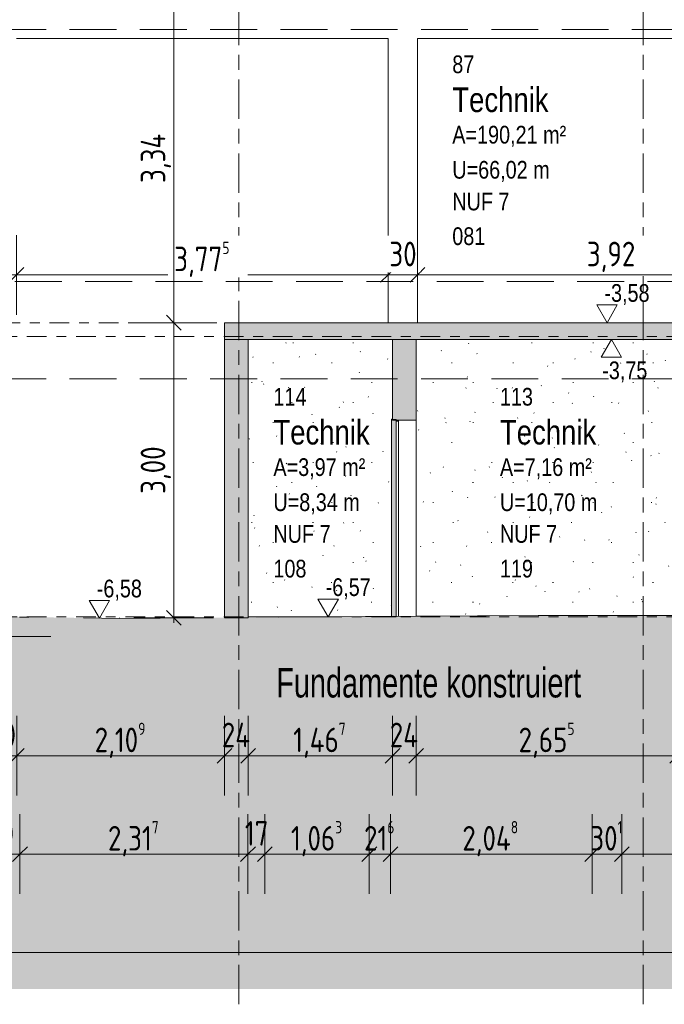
# Model space of a CAD drawing. Header units: metres. Extents: x -34 to 182, y -15 to 869.
# Tile 28 of 46: x 57.88 to 64.43, y -13.3 to -3.3. Entities that reach past the tile are written whole.
import ezdxf

# ---------------------------------------------------------------- set-up
doc = ezdxf.new("R2010")
doc.units = ezdxf.units.M
for name, pattern in [('_Ebene_', [0.4, 0.2, -0.1, 0, -0.1]), ('_Rasterlinie_', [0.75, 0.4, -0.1, 0.15, -0.1]), ('Abgebrochen', [0.714375, 0.47625, -0.238125])]:
    doc.linetypes.add(name, pattern=pattern)
for name, color, linetype, lineweight in [('A_Bem', 7, 'Continuous', 5), ('A_Bem-100', 7, 'Continuous', 5), ('A_Detailelemente', 7, 'Continuous', 9), ('A_Ebenen', 130, 'Continuous', 5), ('A_Geschossdecken', 7, 'Continuous', 5), ('A_Geschossdecken_Schraffur', 7, 'Continuous', 5), ('A_Hoehenkoten', 124, 'Continuous', 5), ('A_Notizen', 130, 'Continuous', 5), ('A_Raster', 128, 'Continuous', 5), ('A_Raum-Txt', 16, 'Continuous', 5), ('A_Skelettbau_Tragwerk Stahlbeton', 142, 'Continuous', 5), ('A_Tragwerksstützen', 7, 'Continuous', 5), ('A_Tuer', 128, 'Continuous', 5), ('A_Türen_Element', 128, 'Continuous', 5), ('A_Türen_Rahmen', 128, 'Continuous', 5), ('A_Wand', 244, 'Continuous', 5), ('A_Wand_Schraff', 1, 'Continuous', 5), ('A_Wände_Oberflächenschraffur', 244, 'Continuous', 5)]:
    doc.layers.add(name, color=color, linetype=linetype, lineweight=lineweight)
doc.styles.add('Arial', font='arial.ttf', dxfattribs={"width": 0.8, "height": 0.18})
doc.styles.add('Arial_1', font='arial.ttf', dxfattribs={"width": 0.7, "height": 0.3})
doc.styles.add('Arial_B', font='txt', dxfattribs={"width": 0.8, "height": 0.25})
doc.styles.add('ISOCPEUR_1', font='isocpeur.ttf', dxfattribs={"width": 0.8, "height": 0.25})
doc.dimstyles.new('BLB-Standard_2_5_Aussen', dxfattribs={"dimscale": 0.3048, "dimtxt": 0.248995, "dimasz": 0.492126, "dimexe": 1.32874, "dimexo": 0.0625, "dimgap": 0.032808, "dimtad": 1, "dimdec": 1, "dimlfac": 100, "dimrnd": 0.1, "dimdsep": 46, "dimtxsty": 'ISOCPEUR_1', "dimblk1": 'OBLIQUE', "dimblk2": 'OBLIQUE', "dimsah": 1, "dimcen": 0.09, "dimdle": 0.164042, "dimazin": 0, "dimtfac": 1, "dimtdec": 4, "dimtix": 1, "dimtmove": 0, "dimatfit": 3, "dimfxl": 1.32874, "dimfxlon": 1, "dimtvp": 1, "dimtolj": 1, "dimtzin": 0, "dimarcsym": 2})
doc.dimstyles.new('BLB-Standard_2_5_Aussen_1', dxfattribs={"dimscale": 0.3048, "dimtxt": 0.248995, "dimasz": 0.492126, "dimexe": 1.32874, "dimexo": 0.0625, "dimgap": 0.032808, "dimtad": 1, "dimrnd": 0.001, "dimzin": 0, "dimdsep": 46, "dimtxsty": 'ISOCPEUR_1', "dimblk1": 'OBLIQUE', "dimblk2": 'OBLIQUE', "dimsah": 1, "dimcen": 0.09, "dimdle": 0.164042, "dimazin": 0, "dimtfac": 1, "dimtdec": 4, "dimtix": 1, "dimtmove": 0, "dimatfit": 3, "dimfxl": 1.32874, "dimfxlon": 1, "dimtvp": 1, "dimtolj": 1, "dimtzin": 0, "dimarcsym": 2})
doc.dimstyles.new('BLB-Standard_2_5_Aussen_maskiert', dxfattribs={"dimscale": 0.3048, "dimtxt": 0.248995, "dimasz": 0.492126, "dimexe": 1.32874, "dimexo": 0.0625, "dimgap": 0.032808, "dimtad": 1, "dimrnd": 0.001, "dimzin": 0, "dimdsep": 46, "dimtxsty": 'ISOCPEUR_1', "dimblk1": 'OBLIQUE', "dimblk2": 'OBLIQUE', "dimsah": 1, "dimcen": 0.09, "dimdle": 0.164042, "dimazin": 0, "dimtfac": 1, "dimtdec": 4, "dimtix": 1, "dimtmove": 0, "dimatfit": 3, "dimfxl": 1.32874, "dimfxlon": 1, "dimtvp": 1, "dimtfill": 1, "dimtolj": 1, "dimtzin": 0, "dimarcsym": 2})
doc.dimstyles.new('BLB-Standard_2_5_Aussen_maskiert_1', dxfattribs={"dimscale": 0.3048, "dimtxt": 0.248995, "dimasz": 0.492126, "dimexe": 1.32874, "dimexo": 0.0625, "dimgap": 0.032808, "dimtad": 1, "dimdec": 1, "dimlfac": 100, "dimrnd": 0.1, "dimdsep": 46, "dimtxsty": 'ISOCPEUR_1', "dimblk1": 'OBLIQUE', "dimblk2": 'OBLIQUE', "dimsah": 1, "dimcen": 0.09, "dimdle": 0.164042, "dimazin": 0, "dimtfac": 1, "dimtdec": 4, "dimtix": 1, "dimtmove": 0, "dimatfit": 3, "dimfxl": 1.32874, "dimfxlon": 1, "dimtvp": 1, "dimtfill": 1, "dimtolj": 1, "dimtzin": 0, "dimarcsym": 2})

# ---------------------------------------------------------------- blocks, each defined once
blk = doc.blocks.new('TU DF 1 - Stahl-Eckzarge flächenbündig - DL - 940 x 1990-8580534-F')
at = {"layer": 'A_Tuer', "lineweight": 9}
h = blk.add_hatch(color=253, dxfattribs=at)
h.paths.add_polyline_path([(-9.902, -7.36), (-9.9, -7.357), (-9.892, -7.357), (-9.892, -7.355), (-9.902, -7.355)], flags=0)
h.paths.add_polyline_path([(-9.857, -7.375), (-9.832, -7.375), (-9.832, -7.365), (-9.842, -7.365), (-9.842, -7.367), (-9.834, -7.367), (-9.834, -7.373), (-9.855, -7.373), (-9.855, -7.358), (-9.9, -7.358), (-9.902, -7.36), (-9.857, -7.36)], flags=0)
blk.add_hatch(color=253, dxfattribs=at).paths.add_polyline_path([(-9.857, -9.365), (-9.857, -7.364), (-9.902, -7.364), (-9.902, -9.365)], flags=0)
at = {"layer": 'A_Türen_Element', "color": 250, "lineweight": 9}
for p, q in [((-9.902, -7.364), (-9.903, -7.364)), ((-9.903, -7.364), (-9.903, -9.36)), ((-9.892, -7.364), (-9.902, -7.364)), ((-9.902, -7.364), (-9.902, -9.365)), ((-9.857, -7.364), (-9.892, -7.364)), ((-9.857, -9.365), (-9.857, -7.364)), ((-9.902, -9.365), (-9.857, -9.365))]:
    blk.add_line(p, q, dxfattribs=at)
at = {"layer": 'A_Türen_Rahmen', "color": 250, "lineweight": 9}
for p, q in [((-9.902, -7.355), (-9.903, -7.355)), ((-9.903, -7.355), (-9.903, -7.36)), ((-9.903, -7.36), (-9.902, -7.36)), ((-9.903, -7.364), (-9.903, -7.36)), ((-9.892, -7.355), (-9.902, -7.355)), ((-9.902, -7.355), (-9.902, -7.36)), ((-9.902, -7.36), (-9.892, -7.36)), ((-9.9, -7.358), (-9.9, -7.357)), ((-9.9, -7.357), (-9.892, -7.357)), ((-9.892, -7.358), (-9.9, -7.358)), ((-9.892, -7.357), (-9.892, -7.355)), ((-9.855, -7.358), (-9.892, -7.358)), ((-9.892, -7.36), (-9.857, -7.36)), ((-9.857, -7.36), (-9.857, -7.375)), ((-9.857, -7.375), (-9.832, -7.375)), ((-9.855, -7.373), (-9.855, -7.358)), ((-9.834, -7.373), (-9.855, -7.373)), ((-9.843, -7.365), (-9.843, -7.367)), ((-9.843, -7.373), (-9.843, -7.367)), ((-9.843, -7.367), (-9.842, -7.367)), ((-9.832, -7.365), (-9.842, -7.365)), ((-9.842, -7.365), (-9.842, -7.367)), ((-9.842, -7.367), (-9.834, -7.367)), ((-9.835, -7.367), (-9.835, -7.373)), ((-9.834, -7.367), (-9.834, -7.373)), ((-9.833, -7.375), (-9.833, -9.36)), ((-9.832, -7.375), (-9.832, -7.365))]:
    blk.add_line(p, q, dxfattribs=at)
blk = doc.blocks.new('DIMBLOCK96-F')
at = {"layer": 'A_Bem-100'}
for p, q in [((42.936, -12.372), (42.936, -13.182)), ((42.936, -12.777), (42.936, -12.372)), ((94.786, -12.372), (94.786, -13.182)), ((94.786, -12.777), (94.786, -12.372)), ((42.936, -12.777), (94.786, -12.777))]:
    blk.add_line(p, q, dxfattribs=at)
at = {"layer": 'A_Bem-100', "lineweight": 9}
for p, q in [((42.936, -12.777), (43.011, -12.702)), ((94.786, -12.777), (94.861, -12.702)), ((42.936, -12.777), (42.861, -12.852)), ((94.786, -12.777), (94.711, -12.852))]:
    blk.add_line(p, q, dxfattribs=at)
at = {"layer": 'A_Bem-100', "color": 0, "insert": (68.572, -12.441), "char_height": 0.25, "width": 0.69316, "attachment_point": 1, "line_spacing_factor": 1.149209, "style": 'ISOCPEUR_1'}
blk.add_mtext('51,85', dxfattribs=at)
blk = doc.blocks.new('_Oblique')
at = {"color": 0, "linetype": 'ByBlock', "lineweight": -2}
blk.add_line((-0.5, -0.5), (0.5, 0.5), dxfattribs=at)
blk = doc.blocks.new('Höhenkoten - leer-6237472-F')
at = {"layer": 'A_Hoehenkoten'}
for p, q in [((-23.599, -6.765), (-23.806, -6.765)), ((-23.702, -6.945), (-23.806, -6.765)), ((-23.702, -6.945), (-23.599, -6.765))]:
    blk.add_line(p, q, dxfattribs=at)
blk = doc.blocks.new('DIMBLOCK116-F')
at = {"layer": 'A_Bem-100'}
for p, q in [((57.486, -11.372), (57.486, -12.182)), ((57.486, -11.777), (57.486, -11.372)), ((57.886, -11.372), (57.886, -12.182)), ((57.886, -11.777), (57.886, -11.372)), ((57.486, -11.777), (57.886, -11.777))]:
    blk.add_line(p, q, dxfattribs=at)
at = {"layer": 'A_Bem-100', "lineweight": 9}
for p, q in [((57.486, -11.777), (57.561, -11.702)), ((57.886, -11.777), (57.961, -11.702)), ((57.486, -11.777), (57.411, -11.852)), ((57.886, -11.777), (57.811, -11.852))]:
    blk.add_line(p, q, dxfattribs=at)
at = {"layer": 'A_Bem-100', "color": 0, "insert": (57.539, -11.441), "char_height": 0.25, "width": 0.35255, "attachment_point": 1, "line_spacing_factor": 1.149209, "style": 'ISOCPEUR_1'}
blk.add_mtext('40', dxfattribs=at)
blk = doc.blocks.new('DIMBLOCK117-F')
at = {"layer": 'A_Bem-100'}
for p, q in [((57.886, -11.372), (57.886, -12.182)), ((57.886, -11.777), (57.886, -11.372)), ((60.203, -11.372), (60.203, -12.182)), ((60.203, -11.777), (60.203, -11.372)), ((57.886, -11.777), (60.203, -11.777))]:
    blk.add_line(p, q, dxfattribs=at)
at = {"layer": 'A_Bem-100', "lineweight": 9}
for p, q in [((57.886, -11.777), (57.961, -11.702)), ((60.203, -11.777), (60.278, -11.702)), ((57.886, -11.777), (57.811, -11.852)), ((60.203, -11.777), (60.128, -11.852))]:
    blk.add_line(p, q, dxfattribs=at)
at = {"layer": 'A_Bem-100', "color": 0, "insert": (58.78, -11.441), "char_height": 0.25, "width": 0.63639, "attachment_point": 1, "line_spacing_factor": 1.149209, "style": 'ISOCPEUR_1'}
blk.add_mtext('2,31\\A2\\H0.5x;\\S7^  ;\\H2x;', dxfattribs=at)
blk = doc.blocks.new('DIMBLOCK118-F')
at = {"layer": 'A_Bem-100'}
for p, q in [((60.203, -11.372), (60.203, -12.182)), ((60.203, -11.777), (60.203, -11.372)), ((60.373, -11.372), (60.373, -12.182)), ((60.373, -11.777), (60.373, -11.372)), ((60.203, -11.777), (60.373, -11.777))]:
    blk.add_line(p, q, dxfattribs=at)
at = {"layer": 'A_Bem-100', "lineweight": 9}
for p, q in [((60.203, -11.777), (60.278, -11.702)), ((60.373, -11.777), (60.448, -11.702)), ((60.203, -11.777), (60.128, -11.852)), ((60.373, -11.777), (60.298, -11.852))]:
    blk.add_line(p, q, dxfattribs=at)
at = {"layer": 'A_Bem-100', "color": 0, "insert": (60.171, -11.441), "char_height": 0.25, "width": 0.28085, "attachment_point": 1, "line_spacing_factor": 1.149209, "style": 'ISOCPEUR_1'}
blk.add_mtext('17', dxfattribs=at)
blk = doc.blocks.new('DIMBLOCK119-F')
at = {"layer": 'A_Bem-100'}
for p, q in [((60.373, -11.372), (60.373, -12.182)), ((60.373, -11.777), (60.373, -11.372)), ((61.436, -11.372), (61.436, -12.182)), ((61.436, -11.777), (61.436, -11.372)), ((60.373, -11.777), (61.436, -11.777))]:
    blk.add_line(p, q, dxfattribs=at)
at = {"layer": 'A_Bem-100', "lineweight": 9}
for p, q in [((60.373, -11.777), (60.448, -11.702)), ((61.436, -11.777), (61.511, -11.702)), ((60.373, -11.777), (60.298, -11.852)), ((61.436, -11.777), (61.361, -11.852))]:
    blk.add_line(p, q, dxfattribs=at)
at = {"layer": 'A_Bem-100', "color": 0, "insert": (60.639, -11.441), "char_height": 0.25, "width": 0.63639, "attachment_point": 1, "line_spacing_factor": 1.149209, "style": 'ISOCPEUR_1'}
blk.add_mtext('1,06\\A2\\H0.5x;\\S3^  ;\\H2x;', dxfattribs=at)
blk = doc.blocks.new('DIMBLOCK120-F')
at = {"layer": 'A_Bem-100'}
for p, q in [((61.436, -11.372), (61.436, -12.182)), ((61.436, -11.777), (61.436, -11.372)), ((61.652, -11.372), (61.652, -12.182)), ((61.652, -11.777), (61.652, -11.372)), ((61.436, -11.777), (61.652, -11.777))]:
    blk.add_line(p, q, dxfattribs=at)
at = {"layer": 'A_Bem-100', "lineweight": 9}
for p, q in [((61.436, -11.777), (61.511, -11.702)), ((61.652, -11.777), (61.727, -11.702)), ((61.436, -11.777), (61.361, -11.852)), ((61.652, -11.777), (61.577, -11.852))]:
    blk.add_line(p, q, dxfattribs=at)
at = {"layer": 'A_Bem-100', "color": 0, "insert": (61.382, -11.441), "char_height": 0.25, "width": 0.38841, "attachment_point": 1, "line_spacing_factor": 1.149209, "style": 'ISOCPEUR_1'}
blk.add_mtext('21\\A2\\H0.5x;\\S6^  ;\\H2x;', dxfattribs=at)
blk = doc.blocks.new('DIMBLOCK121-F')
at = {"layer": 'A_Bem-100'}
for p, q in [((61.652, -11.372), (61.652, -12.182)), ((61.652, -11.777), (61.652, -11.372)), ((63.7, -11.372), (63.7, -12.182)), ((63.7, -11.777), (63.7, -11.372)), ((61.652, -11.777), (63.7, -11.777))]:
    blk.add_line(p, q, dxfattribs=at)
at = {"layer": 'A_Bem-100', "lineweight": 9}
for p, q in [((61.652, -11.777), (61.727, -11.702)), ((63.7, -11.777), (63.775, -11.702)), ((61.652, -11.777), (61.577, -11.852)), ((63.7, -11.777), (63.625, -11.852))]:
    blk.add_line(p, q, dxfattribs=at)
at = {"layer": 'A_Bem-100', "color": 0, "insert": (62.381, -11.441), "char_height": 0.25, "width": 0.7081, "attachment_point": 1, "line_spacing_factor": 1.149209, "style": 'ISOCPEUR_1'}
blk.add_mtext('2,04\\A2\\H0.5x;\\S8^  ;\\H2x;', dxfattribs=at)
blk = doc.blocks.new('DIMBLOCK122-F')
at = {"layer": 'A_Bem-100'}
for p, q in [((63.7, -11.372), (63.7, -12.182)), ((63.7, -11.777), (63.7, -11.372)), ((64.001, -11.372), (64.001, -12.182)), ((64.001, -11.777), (64.001, -11.372)), ((63.7, -11.777), (64.001, -11.777))]:
    blk.add_line(p, q, dxfattribs=at)
at = {"layer": 'A_Bem-100', "lineweight": 9}
for p, q in [((63.7, -11.777), (63.775, -11.702)), ((64.001, -11.777), (64.076, -11.702)), ((63.7, -11.777), (63.625, -11.852)), ((64.001, -11.777), (63.926, -11.852))]:
    blk.add_line(p, q, dxfattribs=at)
at = {"layer": 'A_Bem-100', "color": 0, "insert": (63.681, -11.441), "char_height": 0.25, "width": 0.40633, "attachment_point": 1, "line_spacing_factor": 1.149209, "style": 'ISOCPEUR_1'}
blk.add_mtext('30\\A2\\H0.5x;\\S1^  ;\\H2x;', dxfattribs=at)
blk = doc.blocks.new('DIMBLOCK123-F')
at = {"layer": 'A_Bem-100'}
for p, q in [((64.001, -11.372), (64.001, -12.182)), ((64.001, -11.777), (64.001, -11.372)), ((67.079, -11.372), (67.079, -12.182)), ((67.079, -11.777), (67.079, -11.372)), ((64.001, -11.777), (67.079, -11.777))]:
    blk.add_line(p, q, dxfattribs=at)
at = {"layer": 'A_Bem-100', "lineweight": 9}
for p, q in [((64.001, -11.777), (64.076, -11.702)), ((67.079, -11.777), (67.154, -11.702)), ((64.001, -11.777), (63.926, -11.852)), ((67.079, -11.777), (67.004, -11.852))]:
    blk.add_line(p, q, dxfattribs=at)
at = {"layer": 'A_Bem-100', "color": 0, "insert": (65.255, -11.441), "char_height": 0.25, "width": 0.68419, "attachment_point": 1, "line_spacing_factor": 1.149209, "style": 'ISOCPEUR_1'}
blk.add_mtext('3,07\\A2\\H0.5x;\\S8^  ;\\H2x;', dxfattribs=at)
blk = doc.blocks.new('DIMBLOCK139-F')
at = {"layer": 'A_Bem-100'}
for p, q in [((57.851, -5.484), (57.851, -6.294)), ((57.851, -5.889), (57.851, -5.484)), ((61.626, -5.484), (61.626, -6.294)), ((61.626, -5.889), (61.626, -5.484)), ((57.801, -5.889), (61.626, -5.889))]:
    blk.add_line(p, q, dxfattribs=at)
at = {"layer": 'A_Bem-100', "lineweight": 9}
for p, q in [((57.851, -5.889), (57.776, -5.964)), ((57.851, -5.889), (57.926, -5.814)), ((61.626, -5.889), (61.551, -5.964)), ((61.626, -5.889), (61.701, -5.814))]:
    blk.add_line(p, q, dxfattribs=at)
at = {"layer": 'A_Bem-100', "color": 0, "insert": (59.453, -5.552), "char_height": 0.25, "width": 0.68419, "attachment_point": 1, "line_spacing_factor": 1.149209, "style": 'ISOCPEUR_1', "bg_fill": 3, "box_fill_scale": 1.25, "bg_fill_color": 256, "bg_fill_true_color": 13158600, "bg_fill_transparency": 0}
blk.add_mtext('3,77\\A2\\H0.5x;\\S5^  ;\\H2x;', dxfattribs=at)
blk = doc.blocks.new('DIMBLOCK140-F')
at = {"layer": 'A_Bem-100'}
for p, q in [((61.626, -5.484), (61.626, -6.294)), ((61.626, -5.889), (61.626, -5.484)), ((61.926, -5.484), (61.926, -6.294)), ((61.926, -5.889), (61.926, -5.484)), ((61.626, -5.889), (61.926, -5.889))]:
    blk.add_line(p, q, dxfattribs=at)
at = {"layer": 'A_Bem-100', "lineweight": 9}
for p, q in [((61.626, -5.889), (61.551, -5.964)), ((61.626, -5.889), (61.701, -5.814)), ((61.926, -5.889), (61.851, -5.964)), ((61.926, -5.889), (62.001, -5.814))]:
    blk.add_line(p, q, dxfattribs=at)
at = {"layer": 'A_Bem-100', "color": 0, "insert": (61.639, -5.552), "char_height": 0.25, "width": 0.32865, "attachment_point": 1, "line_spacing_factor": 1.149209, "style": 'ISOCPEUR_1', "bg_fill": 3, "box_fill_scale": 1.25, "bg_fill_color": 256, "bg_fill_true_color": 13158600, "bg_fill_transparency": 0}
blk.add_mtext('30', dxfattribs=at)
blk = doc.blocks.new('DIMBLOCK141-F')
at = {"layer": 'A_Bem-100'}
for p, q in [((61.926, -5.484), (61.926, -6.294)), ((61.926, -5.889), (61.926, -5.484)), ((65.846, -5.484), (65.846, -6.294)), ((65.846, -5.889), (65.846, -5.484)), ((61.926, -5.889), (65.846, -5.889))]:
    blk.add_line(p, q, dxfattribs=at)
at = {"layer": 'A_Bem-100', "lineweight": 9}
for p, q in [((61.926, -5.889), (61.851, -5.964)), ((61.926, -5.889), (62.001, -5.814)), ((65.846, -5.889), (65.771, -5.964)), ((65.846, -5.889), (65.921, -5.814))]:
    blk.add_line(p, q, dxfattribs=at)
at = {"layer": 'A_Bem-100', "color": 0, "insert": (63.646, -5.552), "char_height": 0.25, "width": 0.57664, "attachment_point": 1, "line_spacing_factor": 1.149209, "style": 'ISOCPEUR_1', "bg_fill": 3, "box_fill_scale": 1.25, "bg_fill_color": 256, "bg_fill_true_color": 13158600, "bg_fill_transparency": 0}
blk.add_mtext('3,92', dxfattribs=at)
blk = doc.blocks.new('DIMBLOCK150-F')
at = {"layer": 'A_Bem-100'}
for p, q in [((57.555, -10.372), (57.555, -11.182)), ((57.555, -10.777), (57.555, -10.372)), ((57.855, -10.372), (57.855, -11.182)), ((57.855, -10.777), (57.855, -10.372)), ((57.555, -10.777), (57.855, -10.777))]:
    blk.add_line(p, q, dxfattribs=at)
at = {"layer": 'A_Bem-100', "lineweight": 9}
for p, q in [((57.555, -10.777), (57.63, -10.702)), ((57.855, -10.777), (57.93, -10.702)), ((57.555, -10.777), (57.48, -10.852)), ((57.855, -10.777), (57.78, -10.852))]:
    blk.add_line(p, q, dxfattribs=at)
at = {"layer": 'A_Bem-100', "color": 0, "insert": (57.568, -10.441), "char_height": 0.25, "width": 0.32865, "attachment_point": 1, "line_spacing_factor": 1.149209, "style": 'ISOCPEUR_1'}
blk.add_mtext('30', dxfattribs=at)
blk = doc.blocks.new('DIMBLOCK151-F')
at = {"layer": 'A_Bem-100'}
for p, q in [((57.855, -10.372), (57.855, -11.182)), ((57.855, -10.777), (57.855, -10.372)), ((59.964, -10.372), (59.964, -11.182)), ((59.964, -10.777), (59.964, -10.372)), ((57.855, -10.777), (59.964, -10.777))]:
    blk.add_line(p, q, dxfattribs=at)
at = {"layer": 'A_Bem-100', "lineweight": 9}
for p, q in [((57.855, -10.777), (57.93, -10.702)), ((59.964, -10.777), (60.039, -10.702)), ((57.855, -10.777), (57.78, -10.852)), ((59.964, -10.777), (59.889, -10.852))]:
    blk.add_line(p, q, dxfattribs=at)
at = {"layer": 'A_Bem-100', "color": 0, "insert": (58.645, -10.441), "char_height": 0.25, "width": 0.63639, "attachment_point": 1, "line_spacing_factor": 1.149209, "style": 'ISOCPEUR_1'}
blk.add_mtext('2,10\\A2\\H0.5x;\\S9^  ;\\H2x;', dxfattribs=at)
blk = doc.blocks.new('DIMBLOCK152-F')
at = {"layer": 'A_Bem-100'}
for p, q in [((59.964, -10.372), (59.964, -11.182)), ((59.964, -10.777), (59.964, -10.372)), ((60.204, -10.372), (60.204, -11.182)), ((60.204, -10.777), (60.204, -10.372)), ((59.964, -10.777), (60.204, -10.777))]:
    blk.add_line(p, q, dxfattribs=at)
at = {"layer": 'A_Bem-100', "lineweight": 9}
for p, q in [((59.964, -10.777), (60.039, -10.702)), ((60.204, -10.777), (60.279, -10.702)), ((59.964, -10.777), (59.889, -10.852)), ((60.204, -10.777), (60.129, -10.852))]:
    blk.add_line(p, q, dxfattribs=at)
at = {"layer": 'A_Bem-100', "color": 0, "insert": (59.937, -10.441), "char_height": 0.25, "width": 0.35255, "attachment_point": 1, "line_spacing_factor": 1.149209, "style": 'ISOCPEUR_1'}
blk.add_mtext('24', dxfattribs=at)
blk = doc.blocks.new('DIMBLOCK153-F')
at = {"layer": 'A_Bem-100'}
for p, q in [((60.204, -10.372), (60.204, -11.182)), ((60.204, -10.777), (60.204, -10.372)), ((61.671, -10.372), (61.671, -11.182)), ((61.671, -10.777), (61.671, -10.372)), ((60.204, -10.777), (61.671, -10.777))]:
    blk.add_line(p, q, dxfattribs=at)
at = {"layer": 'A_Bem-100', "lineweight": 9}
for p, q in [((60.204, -10.777), (60.279, -10.702)), ((61.671, -10.777), (61.746, -10.702)), ((60.204, -10.777), (60.129, -10.852)), ((61.671, -10.777), (61.596, -10.852))]:
    blk.add_line(p, q, dxfattribs=at)
at = {"layer": 'A_Bem-100', "color": 0, "insert": (60.662, -10.441), "char_height": 0.25, "width": 0.66029, "attachment_point": 1, "line_spacing_factor": 1.149209, "style": 'ISOCPEUR_1'}
blk.add_mtext('1,46\\A2\\H0.5x;\\S7^  ;\\H2x;', dxfattribs=at)
blk = doc.blocks.new('DIMBLOCK154-F')
at = {"layer": 'A_Bem-100'}
for p, q in [((61.671, -10.372), (61.671, -11.182)), ((61.671, -10.777), (61.671, -10.372)), ((61.911, -10.372), (61.911, -11.182)), ((61.911, -10.777), (61.911, -10.372)), ((61.671, -10.777), (61.911, -10.777))]:
    blk.add_line(p, q, dxfattribs=at)
at = {"layer": 'A_Bem-100', "lineweight": 9}
for p, q in [((61.671, -10.777), (61.746, -10.702)), ((61.911, -10.777), (61.986, -10.702)), ((61.671, -10.777), (61.596, -10.852)), ((61.911, -10.777), (61.836, -10.852))]:
    blk.add_line(p, q, dxfattribs=at)
at = {"layer": 'A_Bem-100', "color": 0, "insert": (61.644, -10.441), "char_height": 0.25, "width": 0.35255, "attachment_point": 1, "line_spacing_factor": 1.149209, "style": 'ISOCPEUR_1'}
blk.add_mtext('24', dxfattribs=at)
blk = doc.blocks.new('DIMBLOCK155-F')
at = {"layer": 'A_Bem-100'}
for p, q in [((61.911, -10.372), (61.911, -11.182)), ((61.911, -10.777), (61.911, -10.372)), ((64.566, -10.372), (64.566, -11.182)), ((64.566, -10.777), (64.566, -10.372)), ((61.911, -10.777), (64.566, -10.777))]:
    blk.add_line(p, q, dxfattribs=at)
at = {"layer": 'A_Bem-100', "lineweight": 9}
for p, q in [((61.911, -10.777), (61.986, -10.702)), ((64.566, -10.777), (64.641, -10.702)), ((61.911, -10.777), (61.836, -10.852)), ((64.566, -10.777), (64.491, -10.852))]:
    blk.add_line(p, q, dxfattribs=at)
at = {"layer": 'A_Bem-100', "color": 0, "insert": (62.953, -10.441), "char_height": 0.25, "width": 0.68419, "attachment_point": 1, "line_spacing_factor": 1.149209, "style": 'ISOCPEUR_1'}
blk.add_mtext('2,65\\A2\\H0.5x;\\S5^  ;\\H2x;', dxfattribs=at)
blk = doc.blocks.new('DIMBLOCK167-F')
at = {"layer": 'A_Bem-100', "lineweight": 9}
for p, q in [((59.449, -3.035), (59.374, -2.96)), ((59.449, -3.035), (59.524, -3.11)), ((59.449, -6.375), (59.374, -6.3)), ((59.449, -6.375), (59.524, -6.45))]:
    blk.add_line(p, q, dxfattribs=at)
at = {"layer": 'A_Bem-100'}
for p, q in [((59.449, -2.985), (59.449, -6.375)), ((59.854, -3.035), (59.044, -3.035)), ((59.449, -3.035), (59.854, -3.035)), ((59.854, -6.375), (59.044, -6.375)), ((59.449, -6.375), (59.854, -6.375))]:
    blk.add_line(p, q, dxfattribs=at)
at = {"layer": 'A_Bem-100', "color": 0, "insert": (59.113, -4.955), "char_height": 0.25, "width": 0.60054, "attachment_point": 1, "rotation": 90, "line_spacing_factor": 1.149209, "style": 'ISOCPEUR_1', "bg_fill": 3, "box_fill_scale": 1.25, "bg_fill_color": 256, "bg_fill_true_color": 13158600, "bg_fill_transparency": 0}
blk.add_mtext('3,34', dxfattribs=at)
blk = doc.blocks.new('DIMBLOCK168-F')
at = {"layer": 'A_Bem-100', "lineweight": 9}
for p, q in [((59.449, -6.375), (59.374, -6.3)), ((59.449, -6.375), (59.524, -6.45)), ((59.449, -9.375), (59.374, -9.3)), ((59.449, -9.375), (59.524, -9.45))]:
    blk.add_line(p, q, dxfattribs=at)
at = {"layer": 'A_Bem-100'}
for p, q in [((59.854, -6.375), (59.044, -6.375)), ((59.449, -6.375), (59.449, -9.425)), ((59.449, -6.375), (59.854, -6.375)), ((59.854, -9.375), (59.044, -9.375)), ((59.449, -9.375), (59.854, -9.375))]:
    blk.add_line(p, q, dxfattribs=at)
at = {"layer": 'A_Bem-100', "color": 0, "insert": (59.113, -8.115), "char_height": 0.25, "width": 0.57664, "attachment_point": 1, "rotation": 90, "line_spacing_factor": 1.149209, "style": 'ISOCPEUR_1', "bg_fill": 3, "box_fill_scale": 1.25, "bg_fill_color": 256, "bg_fill_true_color": 13158600, "bg_fill_transparency": 0}
blk.add_mtext('3,00', dxfattribs=at)

msp = doc.modelspace()

# ---------------------------------------------------------------- hatches: boundary and pattern name
at = {"layer": 'A_Detailelemente'}
msp.add_hatch(color=254, dxfattribs=at).paths.add_polyline_path([(72.0582, -13.1485), (97.4159, -13.1485), (97.4159, -4.1477), (94.786, -4.1014), (94.786, -9.5651), (95.136, -9.5651), (95.136, -10.0651), (93.936, -10.0651), (93.936, -9.5651), (71.2035, -9.5651), (71.2035, -10.0651), (70.2035, -10.0651), (70.2035, -9.5651), (58.2009, -9.5651), (58.2009, -10.0651), (57.2009, -10.0651), (57.2009, -9.5651), (57.551, -9.5651), (57.551, -7.1851), (52.0347, -7.1851), (52.0347, -8.0351), (51.114, -8.0351), (51.114, -7.1851), (43.6656, -7.1851), (43.6656, -8.0351), (42.5856, -8.0351), (42.5856, -7.1851), (40.4356, -7.1851), (40.4356, -3.611), (40.2592, -3.621), (39.4553, -3.6308), (39.4553, -13.1485), (68.4356, -13.1485)], flags=0)
at = {"layer": 'A_Geschossdecken_Schraffur', "lineweight": 9}
for points in [[(68.4356, -6.5451), (68.474, -6.5451), (68.474, -6.3751), (59.964, -6.3751), (59.964, -6.5451), (66.6244, -6.5451)], [(70.5535, -9.5651), (70.5535, -9.3651), (70.4118, -9.3636), (70.3351, -9.3606), (69.9648, -9.3562), (69.5521, -9.3537), (67.1034, -9.3482), (63.0018, -9.3535), (60.5171, -9.3699), (58.8972, -9.3828), (58.1181, -9.3699), (57.551, -9.3651), (57.551, -9.5651), (70.2469, -9.5651)]]:
    msp.add_hatch(color=253, dxfattribs=at).paths.add_polyline_path(points, flags=0)
h = msp.add_hatch(color=253, dxfattribs=at)
h.paths.add_polyline_path([(70.2035, -10.0651), (71.2035, -10.0651), (71.2035, -9.5651), (70.2035, -9.5651)], flags=0)
h.paths.add_polyline_path([(94.6721, -10.0651), (94.6721, -9.5651), (93.936, -9.5651), (93.936, -10.0651)], flags=0)
h.paths.add_polyline_path([(57.551, -10.0651), (58.2009, -10.0651), (58.2009, -9.5651), (57.2009, -9.5651), (57.2009, -10.0651)], flags=0)
at = {"layer": 'A_Wand_Schraff', "lineweight": 9}
for points in [[(60.204, -9.3751), (60.204, -6.5451), (59.964, -6.5451), (59.964, -9.3751)], [(61.912, -7.3651), (61.912, -6.5451), (61.672, -6.5451), (61.672, -7.3651)]]:
    msp.add_hatch(color=253, dxfattribs=at).paths.add_polyline_path(points, flags=0)
at = {"layer": 'A_Wände_Oberflächenschraffur'}
h = msp.add_hatch(dxfattribs=at)
h.set_pattern_fill('FP_50', style=0, pattern_type=2)
h.set_pattern_definition([(0, (108.63052, 18.796), (0.813, 0.203), [0.007, -0.603, 0.007, -0.603, -3.251]), (0, (108.63052, 18.796), (0.813, 0.203), [-1.219, 0.007, -1.212, 0.007, -0.603, -1.422]), (0, (108.63052, 18.796), (0.813, 0.203), [-3.048, 0.007, -0.4, 0.007, -1.009]), (120, (108.93452, 18.897), (-0.58230316, 0.60257865), [0.007, -0.603, 0.007, -0.603, -3.251]), (120, (108.93452, 18.897), (-0.58230316, 0.60257865), [-1.219, 0.007, -1.212, 0.007, -0.603, -1.422]), (120, (108.93452, 18.897), (-0.58230316, 0.60257865), [-3.048, 0.007, -0.4, 0.007, -1.009]), (240, (109.03652, 19.304), (-0.23069684, -0.80557865), [0.007, -0.603, 0.007, -0.603, -3.251]), (240, (109.03652, 19.304), (-0.23069684, -0.80557865), [-1.219, 0.007, -1.212, 0.007, -0.603, -1.422]), (240, (109.03652, 19.304), (-0.23069684, -0.80557865), [-3.048, 0.007, -0.4, 0.007, -1.009])])
h.paths.add_polyline_path([(60.9658, -9.3651), (61.6613, -9.3592), (61.662, -7.3551), (61.6712, -7.3551), (61.6712, -6.5451), (60.204, -6.5451), (60.204, -9.3651), (60.5171, -9.3651)], flags=0)
h.paths.add_polyline_path([(61.9114, -9.3583), (63.1562, -9.3501), (64.5632, -9.3474), (64.5632, -6.5451), (61.912, -6.5451), (61.9114, -9.3569)], flags=0)
h.paths.add_polyline_path([(64.8032, -9.3482), (66.0013, -9.3469), (66.0009, -6.5451), (64.8034, -6.5455), (64.8034, -7.3451), (64.8134, -7.3451), (64.8131, -9.3451), (64.8032, -9.3451), (64.8032, -9.3482)], flags=0)
h = msp.add_hatch(dxfattribs=at)
h.set_pattern_fill('FP_48', style=0, pattern_type=2)
h.set_pattern_definition([(0, (61.67252, 18.796), (0.001, 0.203), [0, -0.001, 0, -0.001, -0.004]), (0, (61.67252, 18.796), (0.001, 0.203), [-0.002, 0, -0.002, 0, -0.001, -0.002]), (0, (61.67252, 18.796), (0.001, 0.203), [-0.004, 0, -0.001, 0, -0.001]), (90.04499999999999, (61.6725165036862, 18.897), (-0.0004728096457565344, 0.6019998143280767), [0.006, -0.522, 0.006, -0.522, -2.816]), (90.04499999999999, (61.6725165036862, 18.897), (-0.0004728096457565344, 0.6019998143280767), [-1.056, 0.006, -1.05, 0.006, -0.522, -1.232]), (90.04499999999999, (61.6725165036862, 18.897), (-0.0004728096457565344, 0.6019998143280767), [-2.64, 0.006, -0.346, 0.006, -0.8740000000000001]), (269.955, (61.6725165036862, 19.304), (-0.0006330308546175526, -0.8059997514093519), [0.006, -0.522, 0.006, -0.522, -2.816]), (269.955, (61.6725165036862, 19.304), (-0.0006330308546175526, -0.8059997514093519), [-1.056, 0.006, -1.05, 0.006, -0.522, -1.232]), (269.955, (61.6725165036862, 19.304), (-0.0006330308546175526, -0.8059997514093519), [-2.64, 0.006, -0.346, 0.006, -0.8740000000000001])])
h.paths.add_polyline_path([(61.6712, -7.3551), (61.672, -7.3551), (61.6712, -7.3246)], flags=0)

# ---------------------------------------------------------------- linework, layer by layer
at = {"layer": 'A_Ebenen', "color": 31, "linetype": 'Abgebrochen'}
for p, q in [((98.1569, -3.3951), (38.7395, -3.3951)), ((96.8869, -5.9551), (40.0095, -5.9551)), ((98.1569, -6.9451), (38.7395, -6.9451))]:
    msp.add_line(p, q, dxfattribs=at)
at = {"layer": 'A_Ebenen', "color": 170, "linetype": '_Ebene_', "lineweight": 9}
for p, q in [((96.8869, -6.3751), (40.0095, -6.3751)), ((98.1569, -6.5151), (38.7395, -6.5151)), ((98.1569, -9.3651), (38.7395, -9.3651))]:
    msp.add_line(p, q, dxfattribs=at)
at = {"layer": 'A_Geschossdecken', "color": 250, "lineweight": 9}
for p, q in [((59.964, -6.3751), (59.964, -6.5451)), ((68.474, -6.3751), (59.964, -6.3751)), ((60.204, -6.5451), (68.234, -6.5451)), ((57.9755, -9.3685), (57.8803, -9.3676)), ((58.8972, -9.3828), (58.5302, -9.3767)), ((59.7257, -9.3762), (58.8972, -9.3828)), ((58.8972, -9.3828), (58.8972, -9.3764)), ((60.3208, -9.3651), (60.302, -9.3652)), ((63.1502, -9.3525), (60.5171, -9.3699)), ((67.1034, -9.3482), (63.1502, -9.3525)), ((63.1502, -9.3525), (63.1562, -9.3501)), ((57.551, -9.5651), (58.2009, -9.5651))]:
    msp.add_line(p, q, dxfattribs=at)
at = {"layer": 'A_Raster', "linetype": '_Rasterlinie_', "lineweight": 9}
for p, q in [((60.1103, -13.3036), (60.1103, 13.0853)), ((64.2185, -13.3036), (64.2185, 13.0853))]:
    msp.add_line(p, q, dxfattribs=at)
at = {"layer": 'A_Skelettbau_Tragwerk Stahlbeton', "color": 250, "lineweight": 9}
for p, q in [((57.8509, -3.4851), (61.6265, -3.4851)), ((61.9265, -3.4851), (65.8465, -3.4851))]:
    msp.add_line(p, q, dxfattribs=at)
at = {"layer": 'A_Tragwerksstützen', "color": 250, "lineweight": 9}
for p, q in [((61.6265, -6.3751), (61.6265, -3.4851)), ((61.9265, -6.3751), (61.9265, -3.4851)), ((61.9267, -3.4851), (61.9267, -6.3751))]:
    msp.add_line(p, q, dxfattribs=at)
at = {"layer": 'A_Wand', "color": 250, "lineweight": 9}
for p, q in [((59.964, -6.5451), (59.964, -9.3751)), ((60.204, -6.5451), (59.964, -6.5451)), ((60.204, -9.3724), (60.204, -6.5451)), ((61.6712, -7.3553), (61.6712, -6.5451)), ((61.672, -6.5451), (61.672, -7.3651)), ((61.912, -7.3651), (61.912, -6.5451)), ((61.672, -7.3651), (61.912, -7.3651)), ((61.9114, -7.3651), (61.9114, -9.3588)), ((59.964, -9.3751), (60.204, -9.3751)), ((60.204, -9.3651), (60.9658, -9.3651)), ((60.204, -9.3751), (60.204, -9.3724)), ((61.3988, -9.3617), (61.6613, -9.3599)), ((61.9114, -9.3583), (63.1562, -9.3501)), ((63.1562, -9.3501), (64.5632, -9.3485))]:
    msp.add_line(p, q, dxfattribs=at)

# ---------------------------------------------------------------- block references
at = {"layer": 'A_Hoehenkoten'}
for p in [(87.5535, 0.57), (82.3949, -2.4343), (84.7203, -2.4201)]:
    msp.add_blockref('Höhenkoten - leer-6237472-F', p, dxfattribs=at)
at = {"layer": 'A_Hoehenkoten', "extrusion": (0, 0, -1), "rotation": 180}
msp.add_blockref('Höhenkoten - leer-6237472-F', (-87.5985, -13.4902), dxfattribs=at)
at = {"layer": 'A_Tuer', "color": 250, "lineweight": 9}
msp.add_blockref('TU DF 1 - Stahl-Eckzarge flächenbündig - DL - 940 x 1990-8580534-F', (71.5645, 0), dxfattribs=at)

# ---------------------------------------------------------------- texts
at = {"layer": 'A_Hoehenkoten', "char_height": 0.18, "width": 0.542095, "attachment_point": 1, "line_spacing_factor": 0.941778, "style": 'Arial'}
for s, insert in [('-3,58', (63.8252, -5.9829)), ('-3,75', (63.8029, -6.7692)), ('-6,58', (58.6665, -8.9872)), ('-6,57', (60.992, -8.9731))]:
    msp.add_mtext(s, dxfattribs=dict(at, insert=insert))
at = {"layer": 'A_Notizen', "color": 7, "insert": (60.49, -9.8847), "char_height": 0.3, "width": 3.832868, "attachment_point": 1, "style": 'Arial_1'}
msp.add_mtext('Fundamente konstruiert', dxfattribs=at)
at = {"layer": 'A_Raum-Txt', "attachment_point": 1}
for s, insert, char_height, width, style in [('87', (62.2791, -3.6586), 0.18, 0.269367, 'Arial'), ('Technik', (62.2791, -3.9841), 0.25, 1.269873, 'Arial_B'), ('A=190,21 m²', (62.2791, -4.3739), 0.18, 1.378902, 'Arial'), ('U=66,02 m', (62.2791, -4.7306), 0.18, 1.180084, 'Arial'), ('NUF 7', (62.2791, -5.0532), 0.18, 0.692658, 'Arial'), ('081', (62.2791, -5.4058), 0.18, 0.40405, 'Arial'), ('114', (60.4613, -7.0379), 0.18, 0.40405, 'Arial'), ('113', (62.7633, -7.0379), 0.18, 0.40405, 'Arial'), ('Technik', (60.4613, -7.3633), 0.25, 1.269873, 'Arial_B'), ('Technik', (62.7633, -7.3633), 0.25, 1.269873, 'Arial_B'), ('A=3,97 m²', (60.4613, -7.7531), 0.18, 1.109535, 'Arial'), ('A=7,16 m²', (62.7633, -7.7531), 0.18, 1.109535, 'Arial'), ('U=8,34 m', (60.4613, -8.1098), 0.18, 1.0454, 'Arial'), ('U=10,70 m', (62.7633, -8.1098), 0.18, 1.180084, 'Arial'), ('NUF 7', (60.4613, -8.4324), 0.18, 0.692658, 'Arial'), ('NUF 7', (62.7633, -8.4324), 0.18, 0.692658, 'Arial'), ('108', (60.4613, -8.7851), 0.18, 0.40405, 'Arial'), ('119', (62.7633, -8.7851), 0.18, 0.40405, 'Arial')]:
    msp.add_mtext(s, dxfattribs=dict(at, insert=insert, char_height=char_height, width=width, style=style))

# ---------------------------------------------------------------- dimensions: what is measured, and where the dimension line sits
at = {"layer": 'A_Bem'}
for base, p1, p2, dimstyle, override, picture, middle in [((57.8554, -10.7774), (57.5554, -10.3724), (57.8554, -10.3724), 'BLB-Standard_2_5_Aussen', {"dimpost": '<>', "dimfxl": 0.3}, 'DIMBLOCK150-F', (57.7054, -10.6424)), ((60.204, -10.7774), (59.964, -10.3724), (60.204, -10.3724), 'BLB-Standard_2_5_Aussen', {"dimpost": '<>', "dimfxl": 0.24}, 'DIMBLOCK152-F', (60.084, -10.6424)), ((61.9112, -10.7774), (61.6712, -10.3724), (61.9112, -10.3724), 'BLB-Standard_2_5_Aussen', {"dimpost": '<>', "dimfxl": 0.24}, 'DIMBLOCK154-F', (61.7912, -10.6424)), ((57.8862, -11.7774), (57.4862, -11.3724), (57.8862, -11.3724), 'BLB-Standard_2_5_Aussen', {"dimpost": '<>', "dimfxl": 0.4}, 'DIMBLOCK116-F', (57.6862, -11.6424)), ((60.3732, -11.7774), (60.2032, -11.3724), (60.3732, -11.3724), 'BLB-Standard_2_5_Aussen', {"dimpost": '<>', "dimfxl": 0.17}, 'DIMBLOCK118-F', (60.2882, -11.6424)), ((94.786, -12.7774), (42.9356, -12.3724), (94.786, -12.3724), 'BLB-Standard_2_5_Aussen_1', {"dimpost": '<>', "dimfxl": 51.850392}, 'DIMBLOCK96-F', (68.8608, -12.6424))]:
    dim = msp.add_linear_dim(base=base, p1=p1, p2=p2, dimstyle=dimstyle, override=override, dxfattribs=at)
    dim.commit()
    dim.dimension.update_dxf_attribs({"geometry": picture, "text_midpoint": middle})
for base, p1, p2, text, dimstyle, override, picture, middle in [((59.964, -10.7774), (57.8554, -10.3724), (59.964, -10.3724), '\\A1;2,10\\Q;{\\A1;{\\H0.5x;\\S9^ ;}}', 'BLB-Standard_2_5_Aussen_1', {"dimpost": '<>', "dimfxl": 2.108581}, 'DIMBLOCK151-F', (58.9097, -10.6174)), ((61.6712, -10.7774), (60.204, -10.3724), (61.6712, -10.3724), '\\A1;1,46\\Q;{\\A1;{\\H0.5x;\\S7^ ;}}', 'BLB-Standard_2_5_Aussen_1', {"dimpost": '<>', "dimfxl": 1.467186}, 'DIMBLOCK153-F', (60.9376, -10.6174)), ((64.5657, -10.7774), (61.9112, -10.3724), (64.5657, -10.3724), '\\A1;2,65\\Q;{\\A1;{\\H0.5x;\\S5^ ;}}', 'BLB-Standard_2_5_Aussen_1', {"dimpost": '<>', "dimfxl": 2.654557}, 'DIMBLOCK155-F', (63.2384, -10.6174)), ((60.2032, -11.7774), (57.8862, -11.3724), (60.2032, -11.3724), '\\A1;2,31\\Q;{\\A1;{\\H0.5x;\\S7^ ;}}', 'BLB-Standard_2_5_Aussen_1', {"dimpost": '<>', "dimfxl": 2.317016}, 'DIMBLOCK117-F', (59.0447, -11.6174)), ((61.436, -11.7774), (60.3732, -11.3724), (61.436, -11.3724), '\\A1;1,06\\Q;{\\A1;{\\H0.5x;\\S3^ ;}}', 'BLB-Standard_2_5_Aussen_1', {"dimpost": '<>', "dimfxl": 1.062755}, 'DIMBLOCK119-F', (60.9046, -11.6174)), ((61.6519, -11.7774), (61.436, -11.3724), (61.6519, -11.3724), '\\A1;21\\Q;{\\A1;{\\H0.5x;\\S6^ ;}}', 'BLB-Standard_2_5_Aussen', {"dimpost": '<>', "dimfxl": 0.21593}, 'DIMBLOCK120-F', (61.5439, -11.6424)), ((63.7001, -11.7774), (61.6519, -11.3724), (63.7001, -11.3724), '\\A1;2,04\\Q;{\\A1;{\\H0.5x;\\S8^ ;}}', 'BLB-Standard_2_5_Aussen_1', {"dimpost": '<>', "dimfxl": 2.048231}, 'DIMBLOCK121-F', (62.676, -11.6174)), ((64.0011, -11.7774), (63.7001, -11.3724), (64.0011, -11.3724), '\\A1;30\\Q;{\\A1;{\\H0.5x;\\S1^ ;}}', 'BLB-Standard_2_5_Aussen', {"dimpost": '<>', "dimfxl": 0.301011}, 'DIMBLOCK122-F', (63.8506, -11.6424)), ((67.0795, -11.7774), (64.0011, -11.3724), (67.0795, -11.3724), '\\A1;3,07\\Q;{\\A1;{\\H0.5x;\\S8^ ;}}', 'BLB-Standard_2_5_Aussen_1', {"dimpost": '<>', "dimfxl": 3.078347}, 'DIMBLOCK123-F', (65.5403, -11.6174))]:
    dim = msp.add_linear_dim(base=base, p1=p1, p2=p2, text=text, dimstyle=dimstyle, override=override, dxfattribs=at)
    dim.commit()
    dim.dimension.update_dxf_attribs({"geometry": picture, "text_midpoint": middle})

# ---------------------------------------------------------------- next in the draw order: dimensions: what is measured, and where the dimension line sits
dim = msp.add_linear_dim(base=(61.6259, -5.8886), p1=(57.8509, -5.4836), p2=(61.6259, -5.4836), text='\\A1;3,77\\Q;{\\A1;{\\H0.5x;\\S5^ ;}}', dimstyle='BLB-Standard_2_5_Aussen_maskiert', override={"dimpost": '<>', "dimfxl": 3.774995}, dxfattribs=at)
dim.commit()
dim.dimension.update_dxf_attribs({"geometry": 'DIMBLOCK139-F', "text_midpoint": (59.7384, -5.7286)})

# ---------------------------------------------------------------- next in the draw order: dimensions: what is measured, and where the dimension line sits
dim = msp.add_linear_dim(base=(59.4493, -6.3751), p1=(59.8543, -3.0351), p2=(59.8543, -6.3751), angle=90, dimstyle='BLB-Standard_2_5_Aussen_maskiert', override={"dimpost": '<>', "dimfxl": 3.34}, dxfattribs=at)
dim.commit()
dim.dimension.update_dxf_attribs({"geometry": 'DIMBLOCK167-F', "text_midpoint": (59.3143, -4.7051)})
dim = msp.add_linear_dim(base=(61.9259, -5.8886), p1=(61.6259, -5.4836), p2=(61.9259, -5.4836), dimstyle='BLB-Standard_2_5_Aussen_maskiert_1', override={"dimpost": '<>', "dimfxl": 0.3}, dxfattribs=at)
dim.commit()
dim.dimension.update_dxf_attribs({"geometry": 'DIMBLOCK140-F', "text_midpoint": (61.7759, -5.7536)})

# ---------------------------------------------------------------- next in the draw order: dimensions: what is measured, and where the dimension line sits
dim = msp.add_linear_dim(base=(65.8459, -5.8886), p1=(61.9259, -5.4836), p2=(65.8459, -5.4836), dimstyle='BLB-Standard_2_5_Aussen_maskiert', override={"dimpost": '<>', "dimfxl": 3.92}, dxfattribs=at)
dim.commit()
dim.dimension.update_dxf_attribs({"geometry": 'DIMBLOCK141-F', "text_midpoint": (63.8859, -5.7536)})
dim = msp.add_linear_dim(base=(59.4493, -9.3751), p1=(59.8543, -6.3751), p2=(59.8543, -9.3751), angle=90, dimstyle='BLB-Standard_2_5_Aussen_maskiert', override={"dimpost": '<>', "dimfxl": 3}, dxfattribs=at)
dim.commit()
dim.dimension.update_dxf_attribs({"geometry": 'DIMBLOCK168-F', "text_midpoint": (59.3143, -7.8751)})

doc.saveas('drawing.dxf')
